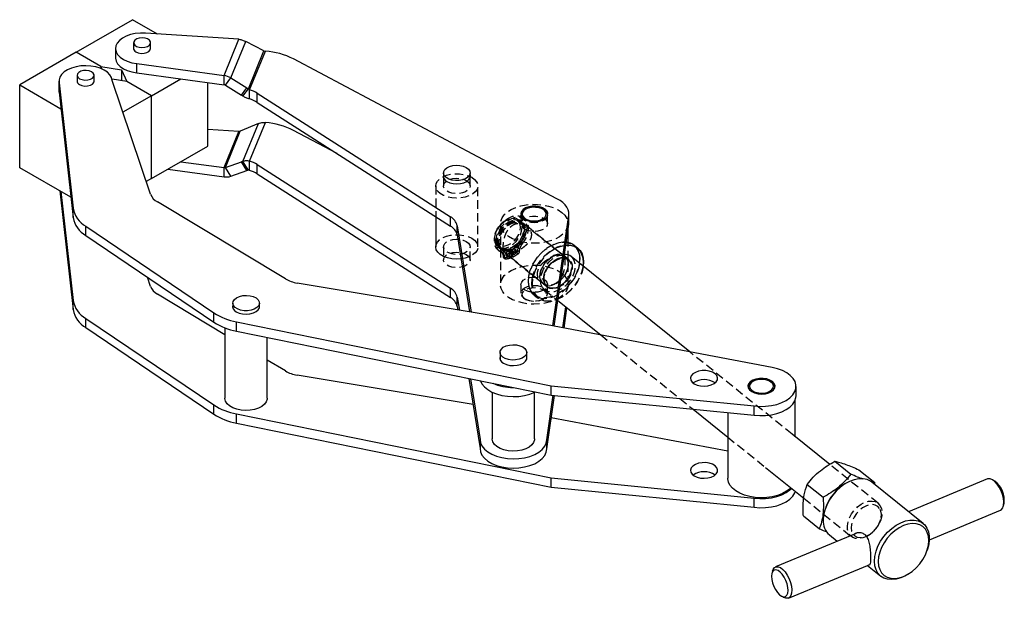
# Model space of a CAD drawing. Extents: x 63 to 825, y 32 to 534.
# Tile 1 of 4: x 93 to 388, y 32 to 206. Entities that reach past the tile are written whole.
import ezdxf

# ---------------------------------------------------------------- set-up
doc = ezdxf.new("R2010")
doc.units = 0
doc.header["$LTSCALE"] = 2
doc.linetypes.add('SLD-SÓLIDA', pattern=[0])
doc.linetypes.add('SLD-TRACEJADA', pattern=[1.905, 1.27, -0.635])
doc.layers.get('0').update_dxf_attribs({"linetype": 'CONTINUOUS'})

msp = doc.modelspace()

# ---------------------------------------------------------------- linework, layer by layer
at = {"color": 7, "linetype": 'SLD-SÓLIDA'}
for p, q in [((109.641, 195.997), (126.612, 205.794)), ((134.074, 201.486), (126.612, 205.794)), ((158.524, 199.896), (130.445, 201.722)), ((126.9, 198.904), (126.9, 196.956)), ((131.98, 196.956), (131.98, 198.904)), ((154.07, 189.032), (158.524, 199.896)), ((156.113, 188.293), (160.604, 199.247)), ((166.054, 196.395), (160.604, 199.247)), ((109.641, 195.997), (92.671, 186.2)), ((117.036, 191.728), (109.641, 195.997)), ((121.44, 197.141), (121.44, 194.364)), ((161.385, 185.005), (166.054, 196.395)), ((161.728, 184.752), (166.478, 196.338)), ((166.054, 196.395), (166.26, 196.348)), ((166.26, 196.348), (166.478, 196.338)), ((127.818, 192.618), (154.07, 189.032)), ((127.818, 189.842), (127.818, 192.618)), ((254.086, 151.985), (174.96, 193.999)), ((117.036, 191.728), (123.218, 190.772)), ((117.378, 190.99), (117.036, 191.728)), ((123.218, 190.772), (124.874, 187.203)), ((123.218, 190.772), (123.218, 187.46)), ((127.818, 189.842), (154.07, 186.255)), ((104.47, 187.344), (104.47, 184.567)), ((104.522, 186.816), (108.709, 149.13)), ((104.522, 184.04), (104.522, 186.816)), ((109.93, 189.107), (109.93, 187.159)), ((115.01, 187.159), (115.01, 189.107)), ((124.874, 187.203), (120.413, 187.893)), ((131.962, 153.357), (120.46, 187.57)), ((132.269, 182.935), (124.874, 187.203)), ((132.269, 182.935), (141.092, 188.028)), ((149.239, 167.843), (149.239, 186.915)), ((154.07, 186.255), (154.07, 189.032)), ((154.459, 186.115), (156.113, 188.293)), ((156.113, 188.293), (160.926, 185.304)), ((92.671, 186.2), (105.078, 179.038)), ((92.671, 161.312), (92.671, 186.2)), ((104.47, 184.567), (104.522, 184.04)), ((104.522, 184.04), (108.709, 146.354)), ((154.459, 186.115), (159.271, 183.126)), ((159.271, 183.126), (160.926, 185.304)), ((159.731, 182.827), (161.385, 185.005)), ((161.728, 181.976), (161.728, 184.752)), ((164.062, 183.723), (222.11, 146.572)), ((164.062, 180.946), (164.062, 183.723)), ((132.269, 182.935), (123.685, 177.979)), ((132.269, 158.046), (132.269, 182.935)), ((164.062, 180.946), (222.11, 143.796)), ((164.4, 174.615), (158.95, 172.355)), ((159.731, 163.226), (164.4, 174.615)), ((161.728, 163.293), (166.478, 174.879)), ((164.4, 174.615), (165.404, 174.868)), ((165.404, 174.868), (166.478, 174.879)), ((158.524, 172.232), (149.239, 172.836)), ((154.07, 161.367), (158.524, 172.232)), ((154.459, 161.402), (158.95, 172.355)), ((188.086, 165.571), (174.96, 172.541)), ((132.269, 158.046), (149.239, 167.843)), ((141.092, 163.14), (154.07, 161.367)), ((154.459, 161.402), (159.271, 163.075)), ((160.926, 160.445), (159.271, 163.075)), ((161.385, 160.595), (159.731, 163.226)), ((161.728, 160.517), (161.728, 163.293)), ((108.033, 152.444), (92.671, 161.312)), ((137.204, 160.895), (154.07, 158.591)), ((154.07, 158.591), (154.07, 161.367)), ((156.113, 158.771), (154.459, 161.402)), ((156.113, 158.771), (160.926, 160.445)), ((164.062, 162.264), (222.11, 125.113)), ((164.062, 159.488), (164.062, 162.264)), ((219.994, 159.768), (219.994, 158.357)), ((227.994, 158.357), (227.994, 159.768)), ((132.269, 158.046), (130.692, 157.136)), ((164.062, 159.488), (222.11, 122.337)), ((104.748, 154.34), (108.709, 118.69)), ((105.078, 154.15), (108.709, 121.466)), ((172.486, 127.93), (134.045, 151.038)), ((108.709, 146.354), (108.709, 149.13)), ((244.721, 148.889), (244.438, 148.725)), ((250.096, 148.725), (249.813, 148.889)), ((250.096, 148.725), (250.516, 148.44)), ((217.644, 146.654), (217.644, 137.558)), ((222.11, 143.796), (222.11, 146.572)), ((243.267, 147.093), (243.267, 146.988)), ((251.267, 146.988), (251.267, 147.093)), ((252.858, 113.804), (257.509, 146.411)), ((257.509, 143.634), (257.509, 146.411)), ((257.667, 144.676), (257.667, 147.452)), ((112.512, 143.722), (150.983, 117.728)), ((112.512, 140.945), (112.512, 143.722)), ((224.135, 143.904), (228.297, 117.95)), ((224.135, 141.128), (224.135, 143.904)), ((253.244, 113.731), (257.509, 143.634)), ((257.427, 138.869), (257.427, 143.057)), ((112.512, 140.945), (150.983, 114.952)), ((224.135, 141.128), (227.839, 118.026)), ((260.305, 137.172), (259.278, 137.997)), ((293.958, 106.017), (258.37, 134.621)), ((131.962, 125.692), (131.044, 128.424)), ((251.166, 114.125), (176.03, 126.693)), ((222.11, 122.337), (222.11, 125.113)), ((108.709, 118.69), (108.709, 121.466)), ((154.35, 111.168), (134.045, 123.373)), ((224.135, 122.446), (224.761, 118.541)), ((224.135, 119.669), (224.135, 122.446)), ((254.343, 121.436), (267.225, 111.082)), ((156.7, 120.659), (156.7, 119.216)), ((164.7, 119.216), (164.7, 120.659)), ((224.135, 119.669), (224.304, 118.618)), ((255.839, 113.239), (256.734, 119.514)), ((256.224, 113.166), (257.089, 119.229)), ((112.512, 116.057), (150.983, 90.063)), ((112.512, 113.281), (112.512, 116.057)), ((150.983, 114.952), (150.983, 117.728)), ((112.512, 113.281), (150.983, 87.287)), ((154.35, 113.237), (154.35, 92.048)), ((157.83, 115.016), (252.385, 95.781)), ((157.83, 112.24), (157.83, 115.016)), ((318.699, 101.329), (251.166, 114.125)), ((157.83, 112.24), (252.385, 93.005)), ((167.05, 92.048), (167.05, 110.364)), ((236.987, 105.854), (236.987, 103.756)), ((244.987, 103.756), (244.987, 105.854)), ((172.486, 100.265), (167.05, 103.533)), ((228.862, 90.191), (176.03, 99.028)), ((227.602, 98.046), (230.987, 76.937)), ((228.062, 97.953), (230.987, 79.711)), ((252.385, 95.781), (313.287, 89.749)), ((252.385, 93.005), (252.385, 95.781)), ((311.535, 95.356), (311.535, 95.218)), ((312.989, 97.152), (312.706, 96.988)), ((318.363, 96.988), (318.081, 97.152)), ((318.363, 96.988), (318.783, 96.703)), ((319.535, 95.218), (319.535, 95.356)), ((325.91, 92.838), (325.91, 95.614)), ((234.637, 93.874), (234.637, 79.855)), ((247.337, 79.855), (247.337, 93.848)), ((251.041, 79.607), (252.945, 92.949)), ((251.041, 76.83), (253.335, 92.911)), ((252.385, 93.005), (313.287, 86.973)), ((150.983, 87.287), (150.983, 90.063)), ((294.961, 88.788), (305.375, 80.417)), ((313.287, 86.973), (313.287, 89.749)), ((325.695, 80.507), (325.695, 91.621)), ((157.83, 87.352), (252.385, 68.117)), ((157.83, 84.576), (157.83, 87.352)), ((305.375, 76.189), (252.382, 86.23)), ((305.375, 87.757), (305.375, 68.051)), ((157.83, 84.576), (252.385, 65.34)), ((336.019, 72.208), (324.724, 81.287)), ((230.987, 79.659), (230.987, 76.883)), ((251.041, 76.83), (251.041, 79.607)), ((316.705, 71.31), (328.257, 62.025)), ((337.587, 73.122), (342.384, 69.266)), ((252.385, 68.117), (313.287, 62.085)), ((252.385, 65.34), (252.385, 68.117)), ((344.742, 70.593), (349.539, 66.738)), ((252.385, 65.34), (313.287, 59.308)), ((329.276, 66.195), (334.073, 62.339)), ((340.625, 66.336), (340.293, 66.127)), ((364.095, 54.465), (348.695, 66.844)), ((349.539, 66.738), (348.79, 66.916)), ((349.544, 66.161), (349.539, 66.738)), ((383.423, 67.816), (359.715, 57.986)), ((385.661, 67.139), (384.944, 67.57)), ((313.287, 59.308), (313.287, 62.085)), ((334.858, 59.365), (334.726, 58.996)), ((388.215, 59.681), (388.417, 60.492)), ((328.12, 56.739), (332.917, 52.883)), ((365.973, 49.582), (387.314, 58.431)), ((343.941, 51.446), (319.745, 41.414)), ((335.964, 51.006), (338.318, 49.114)), ((365.202, 46.106), (365.334, 46.475)), ((323.636, 32.029), (347.833, 42.061)), ((347.345, 41.859), (351.365, 38.627)), ((318.844, 40.164), (318.643, 39.352)), ((359.434, 39.136), (359.767, 39.344)), ((321.398, 32.706), (322.115, 32.275))]:
    msp.add_line(p, q, dxfattribs=at)
at = {"color": 7, "linetype": 'SLD-TRACEJADA'}
for p, q in [((219.994, 158.357), (219.994, 155.849)), ((227.994, 155.849), (227.994, 158.357)), ((217.644, 155.849), (217.644, 146.654)), ((230.344, 137.558), (230.344, 155.849)), ((238.568, 145.371), (238.402, 145.267)), ((243.334, 145.064), (242.634, 145.627)), ((243.267, 146.988), (243.267, 144.48)), ((244.424, 145.828), (243.958, 146.203)), ((251.267, 144.48), (251.267, 146.988)), ((237.107, 144.48), (237.107, 126.189)), ((243.601, 144.44), (243.134, 144.815)), ((243.701, 144.565), (243.234, 144.94)), ((257.568, 133.624), (243.801, 144.689)), ((255.974, 135.008), (245.08, 143.764)), ((257.427, 143.057), (257.427, 144.48)), ((235.661, 141.857), (235.595, 141.672)), ((219.994, 137.558), (219.994, 133.639)), ((227.994, 133.639), (227.994, 137.558)), ((236.219, 137.646), (236.919, 137.083)), ((236.296, 136.671), (236.763, 136.296)), ((237.019, 137.208), (237.486, 136.833)), ((237.12, 137.332), (237.586, 136.957)), ((237.172, 136.199), (237.639, 135.824)), ((237.386, 136.708), (251.153, 125.642)), ((239.964, 134.737), (240.022, 136.982)), ((240.022, 136.982), (240.489, 136.606)), ((240.232, 137.069), (240.698, 136.693)), ((240.232, 137.069), (240.289, 134.872)), ((240.431, 134.362), (240.489, 136.606)), ((240.698, 136.693), (240.756, 134.497)), ((241.897, 136.408), (241.43, 136.783)), ((242.35, 136.421), (242.464, 137.338)), ((242.35, 136.421), (242.816, 136.046)), ((242.464, 137.338), (242.93, 136.963)), ((242.816, 136.046), (242.93, 136.963)), ((243.081, 138.649), (243.548, 138.274)), ((251.654, 137.517), (251.604, 137.485)), ((257.427, 126.189), (257.427, 138.869)), ((237.914, 135.676), (237.447, 136.051)), ((237.79, 135.4), (238.257, 135.025)), ((237.79, 135.4), (237.904, 134.578)), ((237.904, 134.578), (238.371, 134.203)), ((238.011, 134.375), (238.478, 133.999)), ((238.24, 134.314), (238.706, 133.939)), ((238.257, 135.025), (238.371, 134.203)), ((238.561, 135.66), (249.455, 126.904)), ((238.824, 134.996), (239.29, 134.621)), ((240.142, 135.681), (239.676, 136.056)), ((239.964, 134.737), (240.431, 134.362)), ((240.289, 134.872), (240.756, 134.497)), ((240.578, 135.723), (241.045, 135.348)), ((242.014, 135.879), (242.481, 135.504)), ((253.468, 133.513), (253.418, 133.482)), ((257.548, 133.742), (256.522, 134.567)), ((246.099, 130.637), (246.079, 130.581)), ((257.155, 130.478), (257.175, 130.534)), ((250.399, 129.725), (250.379, 129.67)), ((261.455, 129.567), (261.475, 129.622)), ((243.267, 126.189), (243.267, 123.576)), ((250.006, 126.461), (251.033, 125.636)), ((250.351, 124.645), (254.343, 121.436)), ((251.267, 123.576), (251.267, 126.189)), ((254.086, 126.69), (254.136, 126.722)), ((244.438, 121.944), (244.721, 121.78)), ((247.249, 123.032), (248.276, 122.207)), ((249.813, 121.78), (250.096, 121.944)), ((255.901, 122.687), (255.951, 122.718)), ((267.225, 111.082), (294.961, 88.788)), ((324.724, 81.287), (293.958, 106.017)), ((305.375, 80.417), (316.705, 71.31)), ((350.539, 60.537), (336.019, 72.208)), ((328.257, 62.025), (342.52, 50.561)), ((351.187, 55.135), (351.319, 55.504)), ((347.603, 50.881), (347.936, 51.089))]:
    msp.add_line(p, q, dxfattribs=at)
at = {"color": 7, "linetype": 'SLD-SÓLIDA', "flags": 128}
for points in [[(130.445, 201.722), (128.917, 201.749), (127.407, 201.607), (125.972, 201.302), (124.664, 200.845), (123.53, 200.253), (122.612, 199.547), (121.943, 198.752), (121.549, 197.899), (121.443, 197.019), (121.63, 196.142), (122.101, 195.303), (122.841, 194.53), (123.822, 193.853), (125.009, 193.296), (126.357, 192.879), (127.818, 192.618)], [(130.286, 197.522), (131.054, 197.772), (131.627, 198.159), (131.937, 198.635), (131.946, 199.145), (131.653, 199.625), (131.092, 200.018), (130.333, 200.277), (129.466, 200.371), (128.595, 200.287), (127.827, 200.037), (127.253, 199.65), (126.943, 199.173), (126.935, 198.664), (127.228, 198.184), (127.789, 197.79), (128.548, 197.531), (129.415, 197.438), (130.286, 197.522)], [(127.591, 196.119), (128.308, 195.815), (129.161, 195.672), (130.048, 195.705), (130.862, 195.912), (131.505, 196.266), (131.898, 196.727), (131.995, 197.237), (131.98, 197.325)], [(121.44, 194.364), (121.443, 194.242), (121.63, 193.366), (122.101, 192.526), (122.841, 191.754), (123.822, 191.076), (125.009, 190.519), (126.357, 190.103), (127.818, 189.842)], [(120.46, 187.57), (120.245, 188.431), (119.754, 189.254), (119.004, 190.008), (118.023, 190.668), (116.844, 191.211), (115.51, 191.615), (114.069, 191.869), (112.57, 191.962), (111.068, 191.891), (109.616, 191.658), (108.265, 191.273), (107.063, 190.748), (106.053, 190.102), (105.271, 189.358), (104.744, 188.543), (104.492, 187.686), (104.522, 186.816)], [(110.674, 188.071), (111.396, 187.778), (112.248, 187.647), (113.127, 187.691), (113.927, 187.906), (114.551, 188.266), (114.923, 188.728), (115, 189.235), (114.772, 189.727), (114.266, 190.144), (113.543, 190.436), (112.691, 190.568), (111.812, 190.524), (111.013, 190.309), (110.389, 189.948), (110.016, 189.487), (109.94, 188.98), (110.168, 188.488), (110.674, 188.071)], [(110.623, 186.32), (111.341, 186.017), (112.195, 185.874), (113.082, 185.909), (113.896, 186.116), (114.537, 186.472), (114.929, 186.932), (115.024, 187.443), (115.01, 187.528)], [(226.823, 161.401), (227.481, 160.9), (227.88, 160.315), (227.992, 159.689), (227.807, 159.07), (227.339, 158.502), (226.623, 158.028), (225.712, 157.683), (224.674, 157.493), (223.585, 157.471), (222.527, 157.62), (221.577, 157.928), (220.807, 158.373), (220.273, 158.921), (220.015, 159.532), (220.052, 160.161), (220.382, 160.76), (220.979, 161.286), (221.8, 161.699), (222.784, 161.969), (223.858, 162.076), (224.941, 162.012), (225.955, 161.781), (226.823, 161.401)], [(221.046, 157.193), (221.917, 156.794), (222.941, 156.545), (224.044, 156.466), (225.143, 156.561), (226.156, 156.824), (227.01, 157.234), (227.639, 157.763), (227.999, 158.37), (228.061, 159.01), (227.994, 159.285)], [(257.509, 146.411), (257.656, 147.178), (257.631, 147.951), (257.434, 148.715), (257.069, 149.458), (256.542, 150.168), (255.861, 150.833), (255.038, 151.442), (254.086, 151.985)], [(244.319, 145.824), (245.19, 145.425), (246.214, 145.177), (247.316, 145.097), (248.415, 145.192), (249.429, 145.455), (250.282, 145.865), (250.912, 146.394), (251.271, 147.001), (251.334, 147.641), (251.095, 148.268), (250.571, 148.834), (249.803, 149.297), (248.847, 149.624), (247.773, 149.789), (246.662, 149.781), (245.596, 149.601), (244.654, 149.261), (243.905, 148.787), (243.406, 148.214), (243.193, 147.584), (243.283, 146.945), (243.667, 146.343), (244.319, 145.824)], [(250.191, 148.632), (249.481, 149.058), (248.591, 149.352), (247.595, 149.489), (246.571, 149.458), (245.604, 149.263), (244.772, 148.918), (244.142, 148.451), (243.765, 147.901), (243.672, 147.312), (243.87, 146.732), (244.343, 146.207), (245.053, 145.781), (245.943, 145.487), (246.939, 145.35), (247.963, 145.38), (248.93, 145.576), (249.762, 145.921), (250.392, 146.388), (250.769, 146.938), (250.862, 147.527), (250.664, 148.107), (250.191, 148.632)], [(257.509, 143.634), (257.656, 144.402), (257.667, 144.676)], [(225.283, 133.969), (225.191, 133.958), (223.822, 133.894), (222.462, 134.001), (221.173, 134.274), (220.016, 134.701), (219.045, 135.262), (218.305, 135.93), (217.832, 136.674), (217.646, 137.459), (217.644, 137.558)], [(261.985, 131.715), (262.06, 132.836), (261.942, 134.131), (261.592, 135.289), (261.023, 136.275), (260.252, 137.06), (259.302, 137.618), (258.201, 137.934), (256.984, 137.998), (256.703, 137.978)], [(256.726, 138.146), (256.947, 138.16), (258.18, 138.096), (259.294, 137.776), (260.257, 137.21), (261.038, 136.415), (261.614, 135.417), (261.967, 134.244), (262.088, 132.933), (261.999, 131.704)], [(162.853, 122.606), (163.682, 122.198), (164.291, 121.676), (164.633, 121.079), (164.683, 120.451), (164.438, 119.838), (163.916, 119.287), (163.155, 118.837), (162.212, 118.522), (161.157, 118.365), (160.068, 118.379), (159.025, 118.562), (158.107, 118.901), (157.382, 119.37), (156.902, 119.934), (156.704, 120.553), (156.802, 121.179), (157.19, 121.767), (157.837, 122.272), (158.697, 122.658), (159.706, 122.896), (160.788, 122.968), (161.864, 122.869), (162.853, 122.606)], [(157.757, 118.048), (158.628, 117.65), (159.654, 117.403), (160.756, 117.325), (161.855, 117.421), (162.868, 117.684), (163.72, 118.096), (164.348, 118.625), (164.705, 119.233), (164.766, 119.873), (164.7, 120.144)], [(243.815, 107.486), (244.474, 106.985), (244.873, 106.4), (244.985, 105.775), (244.8, 105.155), (244.332, 104.587), (243.616, 104.113), (242.705, 103.768), (241.667, 103.578), (240.578, 103.557), (239.52, 103.705), (238.57, 104.014), (237.8, 104.458), (237.266, 105.006), (237.008, 105.617), (237.045, 106.246), (237.375, 106.845), (237.972, 107.371), (238.793, 107.784), (239.777, 108.055), (240.85, 108.161), (241.934, 108.097), (242.947, 107.866), (243.815, 107.486)], [(238.044, 102.589), (238.916, 102.191), (239.941, 101.944), (241.044, 101.865), (242.142, 101.962), (243.155, 102.225), (244.007, 102.637), (244.635, 103.166), (244.993, 103.773), (245.053, 104.414), (244.987, 104.685)], [(313.287, 89.749), (315.029, 89.617), (316.786, 89.656), (318.505, 89.865), (320.14, 90.238), (321.642, 90.765), (322.969, 91.43), (324.083, 92.215), (324.952, 93.096), (325.551, 94.05), (325.864, 95.048), (325.881, 96.063), (325.602, 97.065), (325.035, 98.025), (324.196, 98.916), (323.109, 99.713), (321.805, 100.394), (320.321, 100.937), (318.699, 101.329)], [(295.34, 96.416), (296.212, 96.019), (297.237, 95.771), (298.34, 95.693), (299.438, 95.789), (300.451, 96.053), (301.303, 96.464), (301.931, 96.993), (302.289, 97.601), (302.349, 98.241), (302.108, 98.867), (301.583, 99.433), (300.814, 99.895), (299.856, 100.221), (298.782, 100.386), (297.671, 100.377), (296.606, 100.195), (295.664, 99.854), (294.917, 99.379), (294.42, 98.806), (294.209, 98.176), (294.3, 97.537), (294.687, 96.935), (295.34, 96.416)], [(312.592, 94.051), (313.463, 93.653), (314.489, 93.406), (315.591, 93.327), (316.69, 93.424), (317.703, 93.687), (318.555, 94.099), (319.183, 94.628), (319.54, 95.235), (319.601, 95.876), (319.36, 96.502), (318.835, 97.067), (318.065, 97.53), (317.108, 97.856), (316.034, 98.02), (314.923, 98.011), (313.857, 97.83), (312.916, 97.489), (312.169, 97.014), (311.672, 96.44), (311.461, 95.811), (311.552, 95.171), (311.938, 94.57), (312.592, 94.051)], [(318.459, 96.895), (317.749, 97.321), (316.859, 97.615), (315.862, 97.752), (314.839, 97.722), (313.872, 97.526), (313.04, 97.181), (312.41, 96.714), (312.033, 96.164), (311.939, 95.575), (312.137, 94.995), (312.611, 94.47), (313.321, 94.044), (314.21, 93.75), (315.207, 93.613), (316.23, 93.643), (317.197, 93.839), (318.029, 94.184), (318.66, 94.651), (319.037, 95.201), (319.13, 95.79), (318.932, 96.37), (318.459, 96.895)], [(231.142, 97.326), (231.561, 96.41), (232.286, 95.492), (233.275, 94.66), (234.5, 93.941), (235.923, 93.354), (237.5, 92.92), (239.184, 92.65), (240.924, 92.553), (242.667, 92.632), (244.359, 92.884), (245.95, 93.302), (247.391, 93.874), (247.603, 93.978)], [(167.05, 92.048), (167.029, 91.751), (166.77, 90.973), (166.228, 90.245), (165.427, 89.601), (164.406, 89.071), (163.211, 88.681), (161.898, 88.448), (160.529, 88.383), (159.169, 88.49), (157.88, 88.763), (156.723, 89.19), (155.751, 89.75), (155.012, 90.418), (154.538, 91.162), (154.352, 91.948), (154.35, 92.048)], [(313.287, 86.973), (315.029, 86.84), (316.786, 86.879), (318.505, 87.088), (320.14, 87.462), (321.642, 87.988), (322.969, 88.654), (324.083, 89.438), (324.952, 90.32), (325.551, 91.274), (325.864, 92.272), (325.91, 92.838)], [(230.987, 79.711), (231.124, 78.705), (231.561, 77.728), (232.286, 76.81), (233.275, 75.978), (234.5, 75.258), (235.923, 74.672), (237.5, 74.237), (239.184, 73.967), (240.924, 73.87), (242.667, 73.949), (244.359, 74.202), (245.95, 74.62), (247.391, 75.191), (248.638, 75.898), (249.653, 76.719), (250.406, 77.63), (250.873, 78.602), (251.041, 79.607)], [(230.987, 76.935), (231.124, 75.929), (231.561, 74.952), (232.286, 74.033), (233.275, 73.202), (234.5, 72.482), (235.923, 71.896), (237.5, 71.461), (239.184, 71.191), (240.924, 71.094), (242.667, 71.173), (244.359, 71.425), (245.95, 71.844), (247.391, 72.415), (248.638, 73.122), (249.653, 73.943), (250.406, 74.854), (250.873, 75.826), (251.041, 76.83)], [(247.337, 79.855), (247.316, 79.557), (247.057, 78.779), (246.515, 78.051), (245.714, 77.407), (244.692, 76.878), (243.496, 76.487), (242.184, 76.255), (240.815, 76.19), (239.454, 76.298), (238.166, 76.571), (237.009, 76.998), (236.038, 77.558), (235.298, 78.226), (234.825, 78.97), (234.639, 79.756), (234.637, 79.855)], [(295.34, 68.752), (296.212, 68.354), (297.237, 68.107), (298.34, 68.028), (299.438, 68.125), (300.451, 68.388), (301.303, 68.8), (301.931, 69.329), (302.289, 69.936), (302.349, 70.577), (302.108, 71.203), (301.583, 71.768), (300.814, 72.231), (299.856, 72.557), (298.782, 72.721), (297.671, 72.712), (296.606, 72.531), (295.664, 72.19), (294.917, 71.715), (294.42, 71.141), (294.209, 70.511), (294.3, 69.872), (294.687, 69.271), (295.34, 68.752)], [(324.367, 65.152), (324.111, 64.906), (323.067, 64.115), (321.806, 63.436), (320.365, 62.891), (318.785, 62.494), (317.112, 62.257), (315.393, 62.186), (313.678, 62.284), (312.016, 62.548), (310.456, 62.971), (309.042, 63.539), (307.815, 64.238), (306.81, 65.046), (306.055, 65.94), (305.574, 66.895), (305.379, 67.884), (305.375, 68.051)], [(348.695, 66.844), (348.287, 67.135), (347.236, 67.629), (346.045, 67.873), (344.746, 67.859), (343.378, 67.588), (341.979, 67.068), (340.591, 66.314), (339.253, 65.347), (338.003, 64.195), (336.877, 62.892), (335.909, 61.475), (335.125, 59.984), (334.549, 58.463), (334.196, 56.955), (334.077, 55.503)], [(387.314, 58.431), (387.662, 58.653), (388.045, 59.19), (388.272, 59.956), (388.33, 60.905), (388.216, 61.984), (387.937, 63.129), (387.508, 64.274), (386.956, 65.351), (386.31, 66.3), (385.611, 67.063), (384.897, 67.598), (384.21, 67.872), (383.591, 67.871), (383.423, 67.816)], [(313.287, 62.085), (315.029, 61.952), (316.786, 61.991), (318.505, 62.2), (320.14, 62.573), (321.642, 63.1), (322.969, 63.765), (324.083, 64.55), (324.563, 64.994)], [(313.287, 59.308), (315.029, 59.176), (316.786, 59.215), (318.505, 59.424), (320.14, 59.797), (321.642, 60.324), (322.969, 60.989), (324.083, 61.774), (324.952, 62.656), (325.551, 63.609), (325.729, 64.057)], [(349.478, 43.125), (349.596, 44.576), (349.949, 46.084), (350.526, 47.605), (351.309, 49.096), (352.278, 50.514), (353.403, 51.817), (354.653, 52.968), (355.991, 53.935), (357.38, 54.69), (358.778, 55.21), (360.146, 55.481), (361.445, 55.494), (362.637, 55.251), (363.688, 54.757), (364.567, 54.027), (365.249, 53.081), (365.716, 51.948), (365.952, 50.659), (365.952, 49.252), (365.716, 47.767), (365.334, 46.475)], [(350.594, 43.019), (350.71, 41.74), (351.053, 40.595), (351.613, 39.62), (352.373, 38.844), (353.31, 38.29), (354.395, 37.976), (355.596, 37.911), (356.876, 38.097), (358.196, 38.528), (359.517, 39.192), (360.797, 40.067), (361.998, 41.128), (363.083, 42.343), (364.02, 43.673), (364.78, 45.08), (365.34, 46.519), (365.683, 47.948), (365.799, 49.323), (365.683, 50.603), (365.34, 51.747), (364.78, 52.722), (364.02, 53.499), (363.083, 54.052), (361.998, 54.366), (360.797, 54.431), (359.517, 54.245), (358.196, 53.814), (356.876, 53.151), (355.596, 52.275), (354.395, 51.214), (353.31, 50), (352.373, 48.669), (351.613, 47.263), (351.053, 45.823), (350.71, 44.394), (350.594, 43.019)], [(318.844, 40.164), (319.015, 40.655), (319.397, 41.192), (319.913, 41.469), (320.532, 41.47), (321.219, 41.196), (321.932, 40.661), (322.632, 39.898), (323.277, 38.949), (323.83, 37.872), (324.259, 36.727), (324.538, 35.582), (324.652, 34.504), (324.593, 33.554), (324.366, 32.788), (323.984, 32.251), (323.468, 31.974), (322.849, 31.972), (322.163, 32.247), (322.115, 32.275)], [(359.434, 39.136), (358.778, 38.752), (357.38, 38.113), (355.991, 37.716), (354.653, 37.573), (353.403, 37.688), (352.278, 38.058), (351.309, 38.673), (350.526, 39.513), (349.949, 40.557), (349.596, 41.772), (349.478, 43.125)], [(319.704, 34.575), (320.295, 33.716), (320.937, 33.043), (321.587, 32.603), (322.199, 32.425), (322.732, 32.521), (323.15, 32.886), (323.424, 33.493), (323.535, 34.302), (323.477, 35.258), (323.253, 36.294), (322.878, 37.342), (322.378, 38.329), (321.786, 39.188), (321.144, 39.861), (320.495, 40.301), (319.883, 40.479), (319.35, 40.382), (318.932, 40.018), (318.658, 39.411), (318.546, 38.602), (318.604, 37.646), (318.829, 36.609), (319.204, 35.562), (319.704, 34.575)]]:
    msp.add_lwpolyline(points, dxfattribs=at)
at = {"color": 7, "linetype": 'SLD-TRACEJADA', "flags": 128}
for points in [[(228.484, 158.441), (229.345, 157.823), (229.955, 157.113), (230.286, 156.344), (230.323, 155.551), (230.064, 154.773), (229.522, 154.045), (228.721, 153.401), (227.699, 152.871), (226.503, 152.481), (225.191, 152.249), (223.822, 152.184), (222.462, 152.291), (221.173, 152.565), (220.016, 152.992), (219.045, 153.552), (218.305, 154.22), (217.832, 154.964), (217.646, 155.75), (217.758, 156.54), (218.161, 157.297), (218.837, 157.987), (219.754, 158.577), (220.869, 159.04), (222.13, 159.353), (223.479, 159.502), (224.851, 159.481), (226.184, 159.29), (227.414, 158.938), (228.484, 158.441)], [(226.823, 157.482), (227.481, 156.981), (227.88, 156.396), (227.992, 155.77), (227.807, 155.15), (227.339, 154.582), (226.623, 154.108), (225.712, 153.763), (224.674, 153.573), (223.585, 153.552), (222.527, 153.701), (221.577, 154.009), (220.807, 154.454), (220.273, 155.002), (220.015, 155.613), (220.052, 156.241), (220.382, 156.841), (220.979, 157.366), (221.8, 157.78), (222.784, 158.05), (223.858, 158.157), (224.941, 158.092), (225.955, 157.862), (226.823, 157.482)], [(255.519, 147.901), (256.402, 147.047), (257.022, 146.119), (257.362, 145.144), (257.411, 144.149), (257.168, 143.164), (256.64, 142.217), (255.843, 141.335), (254.799, 140.544), (253.539, 139.865), (252.098, 139.32), (250.518, 138.923), (248.844, 138.686), (247.125, 138.615), (245.41, 138.713), (243.749, 138.977), (242.189, 139.4), (240.774, 139.968), (239.547, 140.667), (238.542, 141.475), (237.788, 142.369), (237.306, 143.324), (237.111, 144.313), (237.208, 145.306), (237.595, 146.275), (238.26, 147.193), (239.184, 148.033), (240.34, 148.771), (241.696, 149.385), (243.212, 149.858), (244.844, 150.176), (246.547, 150.33), (248.27, 150.316), (249.964, 150.135), (251.581, 149.79), (253.073, 149.293), (254.399, 148.657), (255.519, 147.901)], [(243.081, 138.649), (243.874, 139.714), (244.49, 140.861), (244.9, 142.035), (245.084, 143.18), (245.034, 144.244), (244.752, 145.174), (244.251, 145.929), (243.556, 146.471), (242.699, 146.775), (241.72, 146.827), (240.667, 146.624), (239.587, 146.177), (238.533, 145.505), (237.554, 144.642), (236.697, 143.627), (236.002, 142.508), (235.502, 141.339), (235.22, 140.175), (235.17, 139.07), (235.354, 138.077), (235.764, 137.243), (236.379, 136.607), (237.172, 136.199)], [(243.112, 145.101), (242.544, 145.696), (241.794, 146.055), (240.907, 146.157), (239.934, 145.996), (238.932, 145.582), (237.958, 144.939), (237.07, 144.104), (236.318, 143.125), (235.748, 142.06), (235.391, 140.97), (235.268, 139.919), (235.387, 138.967), (235.742, 138.171), (236.31, 137.577), (237.059, 137.218), (237.946, 137.116), (238.919, 137.276), (239.922, 137.691), (240.895, 138.334), (241.784, 139.169), (242.535, 140.148), (243.106, 141.213), (243.463, 142.303), (243.585, 143.354), (243.466, 144.305), (243.112, 145.101)], [(242.591, 145.018), (242.926, 144.252), (243.026, 143.333), (242.886, 142.319), (242.514, 141.274), (241.933, 140.263), (241.18, 139.351), (240.302, 138.594), (239.354, 138.04), (238.397, 137.724), (237.489, 137.665), (236.689, 137.868), (236.045, 138.319), (235.6, 138.991), (235.381, 139.84), (235.401, 140.814), (235.659, 141.852), (236.14, 142.888), (236.812, 143.857), (237.634, 144.698), (238.554, 145.359), (239.514, 145.797), (240.454, 145.986), (241.315, 145.914), (242.042, 145.584), (242.591, 145.018)], [(243.548, 138.274), (244.341, 139.339), (244.957, 140.486), (245.366, 141.66), (245.55, 142.805), (245.5, 143.869), (245.218, 144.799), (244.718, 145.554), (244.023, 146.096), (243.166, 146.4), (242.187, 146.452), (241.133, 146.249), (240.054, 145.802), (239, 145.13), (238.021, 144.267), (237.164, 143.252), (236.469, 142.133), (235.968, 140.964), (235.687, 139.8), (235.637, 138.695), (235.821, 137.702), (236.23, 136.868), (236.846, 136.232), (237.639, 135.824)], [(236.442, 137.609), (236.087, 138.405), (235.968, 139.356), (236.091, 140.407), (236.448, 141.497), (237.018, 142.562), (237.77, 143.541), (238.658, 144.376), (239.632, 145.02), (240.634, 145.434), (241.608, 145.594), (242.494, 145.492), (243.244, 145.134), (243.812, 144.539), (244.166, 143.743), (244.285, 142.791), (244.163, 141.74), (243.806, 140.651), (243.235, 139.585), (242.484, 138.607), (241.595, 137.771), (240.622, 137.128), (239.619, 136.714), (238.646, 136.553), (237.759, 136.655), (237.01, 137.014), (236.442, 137.609)], [(240.022, 136.982), (239.069, 136.727), (238.176, 136.721), (237.395, 136.964), (236.771, 137.442), (236.338, 138.127), (236.121, 138.981), (236.134, 139.955), (236.374, 140.992), (236.83, 142.034), (237.473, 143.021), (238.269, 143.897), (239.171, 144.612), (240.127, 145.124), (241.083, 145.405), (241.985, 145.438), (242.78, 145.221), (243.424, 144.768), (243.879, 144.104), (244.12, 143.266), (244.132, 142.303), (243.916, 141.27), (243.483, 140.225), (242.858, 139.229), (242.077, 138.339), (241.185, 137.604), (240.232, 137.069)], [(236.672, 137.825), (236.331, 138.605), (236.229, 139.54), (236.372, 140.571), (236.75, 141.633), (237.341, 142.661), (238.107, 143.589), (239, 144.359), (239.963, 144.922), (240.937, 145.244), (241.86, 145.303), (242.674, 145.097), (243.328, 144.638), (243.781, 143.955), (244.004, 143.091), (243.984, 142.1), (243.721, 141.045), (243.232, 139.992), (242.549, 139.006), (241.713, 138.151), (240.777, 137.479), (239.801, 137.033), (238.845, 136.841), (237.969, 136.915), (237.23, 137.25), (236.672, 137.825)], [(236.908, 137.234), (236.554, 138.03), (236.435, 138.981), (236.557, 140.032), (236.914, 141.122), (237.485, 142.187), (238.236, 143.166), (239.125, 144.001), (240.099, 144.644), (241.101, 145.059), (242.074, 145.219), (242.961, 145.117), (243.711, 144.758), (244.279, 144.164), (244.633, 143.368), (244.752, 142.416), (244.63, 141.365), (244.273, 140.275), (243.702, 139.21), (242.95, 138.232), (242.062, 137.396), (241.088, 136.753), (240.086, 136.339), (239.113, 136.178), (238.226, 136.28), (237.476, 136.639), (236.908, 137.234)], [(240.489, 136.606), (239.536, 136.352), (238.643, 136.346), (237.862, 136.589), (237.237, 137.067), (236.804, 137.752), (236.588, 138.606), (236.6, 139.579), (236.841, 140.617), (237.296, 141.659), (237.94, 142.646), (238.736, 143.522), (239.637, 144.236), (240.593, 144.749), (241.55, 145.029), (242.451, 145.063), (243.247, 144.846), (243.891, 144.393), (244.346, 143.728), (244.587, 142.891), (244.599, 141.928), (244.383, 140.894), (243.95, 139.85), (243.325, 138.854), (242.544, 137.963), (241.651, 137.229), (240.698, 136.693)], [(251.262, 146.973), (251.19, 146.641), (250.833, 146.047), (250.213, 145.531), (249.373, 145.13), (248.378, 144.874), (247.3, 144.784), (246.219, 144.864), (245.217, 145.11), (244.366, 145.503), (243.731, 146.014), (243.357, 146.604), (243.272, 146.973)], [(250.516, 145.827), (251.025, 145.271), (251.255, 144.656), (251.19, 144.029), (250.833, 143.434), (250.213, 142.918), (249.373, 142.517), (248.378, 142.261), (247.3, 142.171), (246.219, 142.251), (245.217, 142.497), (244.366, 142.89), (243.731, 143.401), (243.357, 143.992), (243.274, 144.619), (243.487, 145.235), (243.98, 145.796), (244.717, 146.259), (245.643, 146.59), (246.69, 146.765), (247.779, 146.77), (248.83, 146.605), (249.766, 146.283), (250.516, 145.827)], [(237.139, 137.45), (236.798, 138.23), (236.696, 139.164), (236.838, 140.196), (237.217, 141.258), (237.808, 142.286), (238.574, 143.214), (239.466, 143.983), (240.43, 144.547), (241.404, 144.868), (242.327, 144.928), (243.141, 144.722), (243.795, 144.263), (244.248, 143.58), (244.471, 142.716), (244.45, 141.725), (244.188, 140.67), (243.699, 139.617), (243.015, 138.631), (242.179, 137.776), (241.244, 137.104), (240.267, 136.658), (239.311, 136.466), (238.436, 136.54), (237.696, 136.875), (237.139, 137.45)], [(217.644, 137.558), (217.758, 138.249), (218.161, 139.007), (218.837, 139.697), (219.754, 140.287), (220.869, 140.749), (222.13, 141.063), (223.479, 141.212), (224.851, 141.191), (226.184, 140.999), (227.414, 140.647), (228.484, 140.15)], [(226.823, 139.191), (227.481, 138.69), (227.88, 138.105), (227.992, 137.479), (227.807, 136.86), (227.339, 136.292), (226.623, 135.818), (225.712, 135.473), (224.674, 135.283), (223.585, 135.261), (222.527, 135.41), (221.577, 135.718), (220.807, 136.163), (220.273, 136.711), (220.015, 137.322), (220.052, 137.951), (220.382, 138.55), (220.979, 139.076), (221.8, 139.489), (222.784, 139.759), (223.858, 139.866), (224.941, 139.802), (225.955, 139.571), (226.823, 139.191)], [(228.484, 140.15), (229.345, 139.533), (229.955, 138.822), (230.286, 138.053), (230.323, 137.261), (230.064, 136.482), (229.522, 135.754), (228.721, 135.11), (227.699, 134.581), (226.503, 134.191), (225.283, 133.969)], [(239.802, 135.755), (239.76, 135.95), (239.64, 136.081), (239.461, 136.127), (239.25, 136.081), (239.038, 135.951), (238.859, 135.757), (238.739, 135.527), (238.697, 135.297), (238.739, 135.102), (238.859, 134.971), (239.038, 134.925), (239.25, 134.971), (239.461, 135.101), (239.64, 135.295), (239.76, 135.525), (239.802, 135.755)], [(241.514, 136.252), (241.556, 136.482), (241.514, 136.677), (241.395, 136.808), (241.215, 136.854), (241.004, 136.809), (240.793, 136.679), (240.613, 136.484), (240.494, 136.254), (240.452, 136.024), (240.494, 135.829), (240.613, 135.699), (240.793, 135.653), (240.816, 135.653), (241.004, 135.698), (241.129, 135.765), (241.215, 135.828), (241.395, 136.023), (241.514, 136.252)], [(242.023, 136.107), (241.981, 136.302), (241.861, 136.433), (241.682, 136.479), (241.471, 136.434), (241.259, 136.304), (241.08, 136.109), (240.96, 135.879), (240.918, 135.649), (240.96, 135.454), (241.08, 135.324), (241.259, 135.278), (241.471, 135.323), (241.682, 135.453), (241.861, 135.648), (241.981, 135.877), (242.023, 136.107)], [(245.583, 128.68), (245.466, 127.271), (245.587, 125.96), (245.94, 124.787), (246.516, 123.788), (247.298, 122.994), (248.26, 122.428), (249.374, 122.108), (250.607, 122.043), (251.92, 122.236), (253.275, 122.68), (254.628, 123.362), (255.941, 124.262), (257.172, 125.352), (258.284, 126.598), (259.244, 127.963), (260.022, 129.406), (260.595, 130.883), (260.945, 132.348), (261.061, 133.758), (260.941, 135.069), (260.587, 136.242), (260.011, 137.241), (259.278, 137.997)], [(245.609, 128.76), (245.955, 130.207), (246.52, 131.665), (247.289, 133.09), (248.236, 134.438), (249.335, 135.669), (250.55, 136.745), (251.846, 137.633), (253.183, 138.307), (254.52, 138.746), (255.817, 138.936), (257.035, 138.872), (258.135, 138.556), (259.085, 137.997), (259.857, 137.213), (260.426, 136.227), (260.775, 135.069), (260.894, 133.774), (260.779, 132.382), (260.433, 130.935), (259.867, 129.477), (259.099, 128.052), (258.151, 126.703), (257.053, 125.472), (255.837, 124.396), (254.541, 123.508), (253.204, 122.834), (251.867, 122.396), (250.57, 122.205), (249.353, 122.269), (248.253, 122.585), (247.302, 123.144), (246.531, 123.928), (245.962, 124.915), (245.613, 126.073), (245.494, 127.368), (245.609, 128.76)], [(256.843, 138.963), (255.921, 138.986), (254.607, 138.793), (253.253, 138.349), (251.899, 137.666), (250.587, 136.767), (249.356, 135.677), (248.244, 134.431), (247.284, 133.065), (246.506, 131.622), (245.933, 130.146), (245.583, 128.68)], [(246.61, 127.855), (246.96, 129.321), (247.532, 130.797), (248.31, 132.24), (249.27, 133.606), (250.383, 134.852), (251.614, 135.942), (252.926, 136.841), (254.28, 137.524), (255.634, 137.968), (256.726, 138.146)], [(256.703, 137.978), (255.687, 137.808), (254.35, 137.369), (253.013, 136.696), (251.717, 135.807), (250.501, 134.731), (249.403, 133.5), (248.455, 132.152), (247.687, 130.727), (247.121, 129.269), (246.776, 127.822)], [(226.823, 135.272), (227.481, 134.771), (227.88, 134.186), (227.992, 133.56), (227.807, 132.94), (227.339, 132.372), (226.623, 131.898), (225.712, 131.554), (224.674, 131.363), (223.585, 131.342), (222.527, 131.491), (221.577, 131.799), (220.807, 132.244), (220.273, 132.792), (220.015, 133.403), (220.052, 134.031), (220.382, 134.631), (220.979, 135.156), (221.8, 135.57), (222.784, 135.84), (223.858, 135.947), (224.941, 135.882), (225.955, 135.652), (226.823, 135.272)], [(240.269, 135.38), (240.227, 135.575), (240.107, 135.705), (239.928, 135.751), (239.716, 135.706), (239.505, 135.576), (239.326, 135.382), (239.206, 135.152), (239.164, 134.922), (239.206, 134.727), (239.326, 134.596), (239.505, 134.55), (239.716, 134.596), (239.928, 134.726), (240.107, 134.92), (240.227, 135.15), (240.269, 135.38)], [(248.937, 129.554), (248.88, 128.524), (249.056, 127.604), (249.455, 126.843), (250.055, 126.284), (250.824, 125.956), (251.722, 125.876), (252.698, 126.05), (253.701, 126.467), (254.677, 127.106), (255.573, 127.931), (256.341, 128.899), (256.939, 129.957), (257.335, 131.048), (257.508, 132.113), (257.448, 133.095), (257.159, 133.941), (256.656, 134.605), (255.967, 135.052), (255.128, 135.257), (254.184, 135.21), (253.188, 134.912), (252.191, 134.381), (251.249, 133.644), (250.412, 132.741), (249.724, 131.721), (249.224, 130.64), (248.937, 129.554)], [(249.103, 129.521), (249.383, 130.582), (249.873, 131.639), (250.544, 132.636), (251.363, 133.518), (252.284, 134.238), (253.258, 134.758), (254.232, 135.049), (255.154, 135.095), (255.974, 134.895), (256.648, 134.458), (257.14, 133.809), (257.422, 132.982), (257.481, 132.022), (257.312, 130.981), (256.924, 129.914), (256.34, 128.88), (255.59, 127.934), (254.714, 127.128), (253.76, 126.504), (252.779, 126.096), (251.825, 125.926), (250.948, 126.003), (250.196, 126.324), (249.609, 126.871), (249.219, 127.614), (249.048, 128.514), (249.103, 129.521)], [(249.754, 125.302), (249.344, 126.184), (249.168, 127.227), (249.236, 128.383), (249.543, 129.597), (250.075, 130.813), (250.807, 131.974), (251.706, 133.026), (252.729, 133.918), (253.828, 134.611), (254.952, 135.07), (256.048, 135.275), (256.319, 135.286)], [(258.37, 134.621), (258.68, 134.332), (259.2, 133.546), (259.495, 132.578), (259.549, 131.472), (259.361, 130.279), (258.939, 129.057), (258.303, 127.862), (257.483, 126.749), (256.516, 125.771), (255.449, 124.974), (254.331, 124.395), (253.214, 124.06), (252.151, 123.987), (251.191, 124.177), (250.379, 124.622), (249.754, 125.302), (249.754, 125.302)], [(250.104, 128.617), (250.39, 129.702), (250.891, 130.784), (251.578, 131.803), (252.416, 132.706), (253.358, 133.443), (254.355, 133.974), (255.351, 134.272), (256.294, 134.319), (257.133, 134.114), (257.823, 133.667), (258.326, 133.003), (258.615, 132.157), (258.675, 131.175), (258.502, 130.11), (258.106, 129.019), (257.508, 127.961), (256.74, 126.993), (255.844, 126.168), (254.868, 125.529), (253.865, 125.112), (252.888, 124.938), (251.991, 125.018), (251.222, 125.346), (250.621, 125.905), (250.223, 126.666), (250.047, 127.586), (250.104, 128.617)], [(250.13, 128.696), (250.074, 127.688), (250.246, 126.789), (250.636, 126.046), (251.222, 125.499), (251.974, 125.178), (252.851, 125.101), (253.806, 125.27), (254.787, 125.678), (255.74, 126.302), (256.616, 127.109), (257.367, 128.055), (257.951, 129.089), (258.338, 130.155), (258.507, 131.196), (258.449, 132.156), (258.166, 132.983), (257.675, 133.633), (257.001, 134.069), (256.181, 134.27), (255.259, 134.224), (254.285, 133.933), (253.311, 133.413), (252.39, 132.693), (251.571, 131.811), (250.899, 130.814), (250.41, 129.757), (250.13, 128.696)], [(250.675, 126.168), (250.321, 126.964), (250.202, 127.915), (250.324, 128.966), (250.681, 130.056), (251.252, 131.121), (252.003, 132.1), (252.892, 132.935), (253.866, 133.579), (254.868, 133.993), (255.841, 134.154), (256.728, 134.052), (257.478, 133.693), (258.046, 133.098), (258.4, 132.302), (258.519, 131.351), (258.397, 130.3), (258.04, 129.21), (257.469, 128.145), (256.717, 127.166), (255.829, 126.33), (254.855, 125.687), (253.853, 125.273), (252.88, 125.112), (251.993, 125.214), (251.243, 125.573), (250.675, 126.168)], [(255.519, 129.611), (256.402, 128.756), (257.022, 127.828), (257.362, 126.853), (257.411, 125.859), (257.168, 124.874), (256.64, 123.927), (255.843, 123.045), (254.799, 122.253), (253.539, 121.575), (252.098, 121.029), (250.518, 120.632), (248.844, 120.395), (247.125, 120.325), (245.41, 120.423), (243.749, 120.687), (242.189, 121.109), (240.774, 121.678), (239.547, 122.376), (238.542, 123.184), (237.788, 124.079), (237.306, 125.034), (237.111, 126.022), (237.208, 127.015), (237.595, 127.985), (238.26, 128.903), (239.184, 129.742), (240.34, 130.48), (241.696, 131.094), (243.212, 131.567), (244.844, 131.885), (246.547, 132.04), (248.27, 132.026), (249.964, 131.844), (251.581, 131.5), (253.073, 131.002), (254.399, 130.367), (255.519, 129.611)], [(261.999, 131.704), (261.971, 131.523), (261.621, 130.058), (261.049, 128.581), (260.27, 127.138), (259.311, 125.773), (258.198, 124.526), (256.967, 123.437), (255.655, 122.537), (254.301, 121.855), (252.947, 121.411), (251.634, 121.218), (250.401, 121.283), (249.287, 121.603), (248.324, 122.169), (247.543, 122.963), (246.967, 123.962), (246.613, 125.134), (246.493, 126.445), (246.61, 127.855)], [(246.776, 127.822), (246.661, 126.43), (246.779, 125.135), (247.129, 123.977), (247.698, 122.991), (248.469, 122.206), (249.419, 121.648), (250.52, 121.331), (251.737, 121.268), (253.034, 121.458), (254.371, 121.897), (255.708, 122.57), (257.004, 123.459), (258.22, 124.535), (259.318, 125.765), (260.266, 127.114), (261.034, 128.539), (261.6, 129.997), (261.945, 131.444), (261.985, 131.715)], [(250.516, 127.536), (251.025, 126.98), (251.255, 126.366), (251.19, 125.738), (250.833, 125.144), (250.213, 124.627), (249.373, 124.226), (248.378, 123.971), (247.3, 123.88), (246.219, 123.961), (245.217, 124.207), (244.366, 124.599), (243.731, 125.11), (243.357, 125.701), (243.274, 126.328), (243.487, 126.945), (243.98, 127.505), (244.717, 127.969), (245.643, 128.3), (246.69, 128.474), (247.779, 128.479), (248.83, 128.315), (249.766, 127.992), (250.516, 127.536)], [(244.018, 122.229), (244.768, 121.773), (245.703, 121.451), (246.755, 121.286), (247.844, 121.291), (248.891, 121.466), (249.817, 121.797), (250.554, 122.26), (251.047, 122.821), (251.26, 123.438), (251.177, 124.065), (250.803, 124.655), (250.168, 125.166), (249.317, 125.559), (248.315, 125.805), (247.234, 125.885), (246.156, 125.795), (245.161, 125.539), (244.321, 125.139), (243.7, 124.622), (243.344, 124.028), (243.279, 123.4), (243.509, 122.785), (244.018, 122.229)], [(244.343, 122.037), (243.87, 122.562), (243.672, 123.142), (243.765, 123.732), (244.142, 124.282), (244.772, 124.748), (245.604, 125.093), (246.571, 125.289), (247.595, 125.319), (248.591, 125.182), (249.481, 124.889), (250.191, 124.462), (250.664, 123.937), (250.862, 123.357), (250.769, 122.768), (250.392, 122.218), (249.762, 121.751), (248.93, 121.406), (247.963, 121.211), (246.939, 121.18), (245.943, 121.317), (245.053, 121.611), (244.343, 122.037)], [(350.511, 60.56), (351.136, 59.88), (351.546, 58.998), (351.722, 57.955), (351.654, 56.799), (351.347, 55.584), (350.815, 54.368), (350.176, 53.336), (350.083, 53.208), (349.184, 52.156), (348.679, 51.682), (348.161, 51.264), (347.062, 50.571), (345.938, 50.112), (344.842, 49.906), (343.824, 49.965), (342.933, 50.285), (342.21, 50.85), (341.69, 51.636), (341.395, 52.604), (341.341, 53.71), (341.529, 54.902), (341.951, 56.125), (342.587, 57.32), (343.407, 58.433), (344.374, 59.411), (345.441, 60.208), (346.559, 60.787), (347.676, 61.122), (348.739, 61.195), (349.699, 61.005), (350.511, 60.56)], [(351.027, 58.964), (350.457, 59.576), (349.713, 59.967), (348.834, 60.119), (347.862, 60.022), (346.846, 59.682), (345.839, 59.116), (344.889, 58.352), (344.045, 57.429), (343.349, 56.393), (342.835, 55.296), (342.531, 54.193), (342.45, 53.138), (342.598, 52.186), (342.965, 51.384), (343.535, 50.772), (344.279, 50.38), (345.159, 50.229), (346.131, 50.326), (347.146, 50.666), (348.154, 51.232), (349.104, 51.995), (349.948, 52.918), (350.644, 53.955), (351.157, 55.052), (351.462, 56.155), (351.542, 57.209), (351.395, 58.161), (351.027, 58.964)]]:
    msp.add_lwpolyline(points, dxfattribs=at)
at = {"color": 7, "linetype": 'SLD-SÓLIDA'}
for centre, radius, start, end in [((128.032, 197.172), 1.142, 172.30906, 247.26573), ((164.891, 174.028), 22.366, 63.24432, 85.93345), ((111.063, 187.376), 1.144, 172.34897, 247.37319), ((153.35, 183.842), 5.239, 58.1582, 82.09606), ((153.933, 185.267), 0.998, 58.15868, 82.09575), ((153.92, 174.036), 13.269, 55.76448, 58.12957), ((159.288, 176.057), 9.031, 58.08698, 74.32729), ((152.263, 171.854), 13.273, 55.76501, 58.12938), ((159.288, 173.281), 9.031, 58.08698, 74.32729), ((164.891, 152.569), 22.366, 63.24432, 85.93345), ((163.65, 150.485), 13.33, 107.09921, 109.17557), ((159.288, 154.598), 9.031, 58.08698, 74.32729), ((154.193, 162.2), 0.842, 261.62521, 288.45712), ((165.302, 147.863), 13.322, 107.09858, 109.17628), ((159.288, 151.822), 9.031, 58.08698, 74.32729), ((154.714, 162.965), 4.421, 261.62507, 288.45707), ((221.718, 158.841), 1.78, 165.5515, 247.83803), ((136.19, 155.06), 4.558, 201.93921, 241.93156), ((116.473, 150.548), 7.892, 190.34604, 239.87148), ((245.201, 146.954), 1.929, 113.29839, 179.44713), ((249.588, 147.045), 1.675, 357.52392, 56.3591), ((116.473, 147.771), 7.892, 190.34604, 239.87148), ((220.128, 142.965), 4.116, 13.19759, 61.22133), ((220.128, 140.189), 4.116, 13.19759, 61.22133), ((256.433, 134.376), 4.605, 51.8429, 84.89641), ((256.423, 132.11), 3.177, 52.2153, 91.89247), ((177.561, 136.773), 10.196, 240.15189, 261.36437), ((136.19, 127.395), 4.558, 201.93921, 241.93156), ((220.128, 121.506), 4.116, 13.19759, 61.22133), ((116.473, 122.883), 7.892, 190.34604, 239.87148), ((220.128, 118.73), 4.116, 13.19759, 61.22133), ((116.473, 120.107), 7.892, 190.34604, 239.87148), ((158.426, 119.7), 1.782, 165.59286, 247.94965), ((161.313, 133.813), 19.117, 237.28954, 259.50055), ((161.313, 131.037), 19.117, 237.28954, 259.50055), ((238.713, 104.241), 1.782, 165.5935, 247.94916), ((177.561, 109.109), 10.196, 240.15189, 261.36437), ((298.283, 91.78), 5.889, 55.96344, 124.03657), ((240.872, 110.737), 15.408, 246.67289, 270.32977), ((313.458, 95.229), 1.913, 113.15152, 181.18891), ((317.864, 95.315), 1.665, 355.68116, 56.47304), ((161.313, 106.148), 19.117, 237.28954, 259.50055), ((161.313, 103.372), 19.117, 237.28954, 259.50055), ((298.283, 64.115), 5.889, 55.96344, 124.03657), ((347.55, 54.729), 13.512, 122.48421, 159.93228), ((381.36, 61.461), 7.123, 352.185, 52.85421), ((339.52, 55.142), 5.455, 176.20452, 229.3186)]:
    msp.add_arc(centre, radius, start, end, dxfattribs=at)
at = {"color": 7, "linetype": 'SLD-TRACEJADA'}
for centre, radius, start, end in [((247.267, 143.391), 6.038, 62.06156, 117.93851), ((236.865, 135.323), 0.929, 4.79876, 70.6676), ((241.525, 136.557), 0.836, 305.80489, 350.66445), ((244.985, 136.951), 2.551, 138.25998, 171.26546), ((245.452, 136.576), 2.551, 138.25991, 171.26554), ((237.331, 134.948), 0.929, 4.79979, 70.66699), ((238.196, 134.604), 0.293, 185.10995, 278.56914), ((237.569, 140.77), 6.49, 275.92782, 291.65475), ((238.663, 134.229), 0.293, 185.10995, 278.56914), ((238.036, 140.394), 6.49, 275.92737, 291.6552), ((236.534, 143.286), 9.214, 294.05326, 306.49681), ((237.001, 142.911), 9.214, 294.05326, 306.49681), ((241.992, 136.182), 0.836, 305.80489, 350.66445)]:
    msp.add_arc(centre, radius, start, end, dxfattribs=at)
at = {"color": 7, "linetype": 'SLD-SÓLIDA'}
for points, knots in [([(158.524, 199.896), (158.889, 199.842), (159.618, 199.733), (160.275, 199.409), (160.604, 199.247)], [0, 0, 0, 0, 0.50000082, 1, 1, 1, 1]), ([(161.728, 184.752), (161.667, 184.784), (161.546, 184.848), (161.439, 184.953), (161.385, 185.005)], [0, 0, 0, 0, 0.4999974, 1, 1, 1, 1]), ([(161.728, 181.976), (161.377, 182.064), (160.675, 182.239), (160.045, 182.631), (159.731, 182.827)], [0, 0, 0, 0, 0.4999994, 1, 1, 1, 1]), ([(158.524, 172.232), (158.598, 172.241), (158.747, 172.26), (158.882, 172.324), (158.95, 172.355)], [0, 0, 0, 0, 0.5000009, 1, 1, 1, 1]), ([(161.728, 163.293), (161.377, 163.341), (160.675, 163.436), (160.045, 163.296), (159.731, 163.226)], [0, 0, 0, 0, 0.4999994, 1, 1, 1, 1]), ([(161.728, 160.517), (161.667, 160.541), (161.546, 160.59), (161.439, 160.594), (161.385, 160.595)], [0, 0, 0, 0, 0.4999974, 1, 1, 1, 1]), ([(329.276, 66.195), (329.853, 66.912), (331.019, 68.363), (333.073, 70.249), (335.296, 71.845), (336.819, 72.694), (337.587, 73.122)], [0, 0, 0, 0, 0.2646075, 0.534953, 0.7653462, 1, 1, 1, 1]), ([(337.587, 73.122), (338.064, 73.019), (339.027, 72.81), (340.78, 72.238), (342.715, 71.484), (344.062, 70.892), (344.742, 70.593)], [0, 0, 0, 0, 0.2646074, 0.534953, 0.7653461, 1, 1, 1, 1]), ([(342.384, 69.266), (341.807, 68.549), (340.641, 67.099), (338.587, 65.212), (336.365, 63.616), (334.842, 62.768), (334.073, 62.339)], [0, 0, 0, 0, 0.2646076, 0.5349531, 0.7653462, 1, 1, 1, 1]), ([(345.912, 67.806), (345.415, 67.995), (344.315, 68.413), (343.068, 68.964), (342.384, 69.266)], [0, 0, 0, 0, 0.45147813, 1, 1, 1, 1]), ([(328.12, 56.739), (328.096, 57.161), (328.022, 58.472), (328.04, 60.635), (328.37, 63.486), (328.939, 65.187), (329.276, 66.195)], [0, 0, 0, 0, 0.118872, 0.3696781, 0.6265704, 1, 1, 1, 1]), ([(334.073, 62.339), (334.126, 61.018), (334.214, 58.811), (333.854, 55.984), (333.389, 54.18), (333.03, 53.195), (332.917, 52.883)], [0, 0, 0, 0, 0.3734283, 0.623897, 0.8811292, 1, 1, 1, 1]), ([(332.917, 52.883), (333.703, 52.53), (334.544, 52.151), (335.266, 51.879), (335.313, 51.862)], [0, 0, 0, 0, 0.9347357, 1, 1, 1, 1]), ([(343.373, 51.211), (343.427, 51.266), (343.777, 51.625), (344.734, 51.84), (345.765, 51.704), (346.291, 51.334), (346.44, 51.229)], [0, 0, 0, 0, 0.0696564, 0.4497185, 0.8436567, 1, 1, 1, 1]), ([(346.44, 51.229), (346.731, 50.925), (347.311, 50.317), (347.829, 48.869), (348.147, 47.172), (348.294, 45.363), (348.323, 43.808), (348.272, 42.699), (348.092, 42.079), (347.928, 41.843), (347.681, 41.969), (347.65, 41.985)], [0, 0, 0, 0, 0.1174019, 0.2343925, 0.3615447, 0.4976243, 0.623539, 0.7380622, 0.8541916, 0.9817294, 1, 1, 1, 1])]:
    msp.add_open_spline(points, degree=3, knots=knots, dxfattribs=at)
at = {"color": 7, "linetype": 'SLD-TRACEJADA'}
for points, knots in [([(241.34, 135.852), (241.799, 136.065), (242.715, 136.49), (244.129, 137.444), (245.388, 138.597), (246.272, 139.96), (246.495, 141.396), (246.093, 142.681), (245.228, 143.751), (243.942, 144.512), (242.403, 144.72), (240.946, 144.261), (239.772, 143.297), (238.876, 141.948), (238.258, 140.282), (237.951, 138.534), (237.933, 137.094), (238.148, 136.114), (238.614, 135.513), (239.436, 135.313), (240.44, 135.502), (241.136, 135.773), (241.34, 135.852)], [0, 0, 0, 0, 0.0492023, 0.0982863, 0.1504628, 0.2068729, 0.2597607, 0.3059874, 0.3533326, 0.4070083, 0.4633419, 0.5148326, 0.5621311, 0.6107642, 0.6643587, 0.7208055, 0.7717154, 0.8173819, 0.8661316, 0.9211846, 0.9768144, 1, 1, 1, 1]), ([(256.582, 132.993), (256.56, 132.521), (256.515, 131.578), (256.134, 129.934), (255.454, 128.318), (254.381, 126.951), (253.018, 126.152), (251.599, 125.973), (250.229, 126.323), (249.006, 127.179), (248.193, 128.457), (248.06, 129.876), (248.526, 131.18), (249.447, 132.386), (250.778, 133.514), (252.327, 134.455), (253.753, 135.068), (254.889, 135.329), (255.753, 135.241), (256.33, 134.721), (256.56, 133.873), (256.577, 133.188), (256.582, 132.993)], [0, 0, 0, 0, 0.0487248, 0.0972784, 0.1500497, 0.2065262, 0.2587838, 0.3063137, 0.3545101, 0.4074414, 0.4639458, 0.5158483, 0.5617166, 0.6097345, 0.6641458, 0.72019, 0.7709213, 0.818081, 0.8672196, 0.9214624, 0.977686, 1, 1, 1, 1])]:
    msp.add_open_spline(points, degree=3, knots=knots, dxfattribs=at)

doc.saveas('drawing.dxf')
